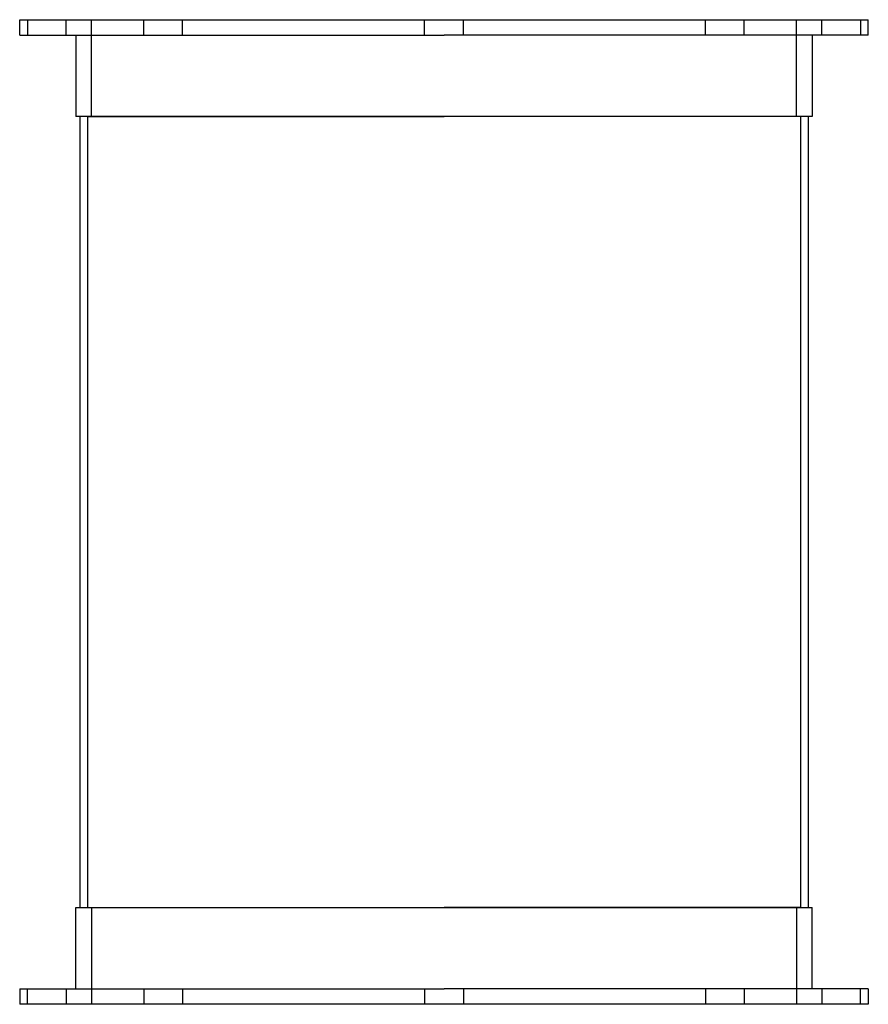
# Model space of a CAD drawing. Header units: millimetres. Extents: x -110 to 110, y 0 to 254.
import ezdxf

# ---------------------------------------------------------------- set-up
doc = ezdxf.new("R2010")
doc.units = ezdxf.units.MM
doc.layers.add('HIDDEN', color=7, linetype='Continuous')
doc.layers.add('THICK', color=7, linetype='Continuous')

msp = doc.modelspace()

# ---------------------------------------------------------------- linework, layer by layer
at = {"layer": 'HIDDEN'}
for p, q in [((-107.5, 254), (-107.5, 250)), ((-97.5, 250), (-97.5, 254)), ((-91, 229), (-91, 254)), ((-77.48, 250), (-77.48, 254)), ((-77.48, 250), (-77.48, 254)), ((-67.48, 250), (-67.48, 254)), ((-67.48, 250), (-67.48, 254)), ((-5, 250), (-5, 254)), ((-5, 250), (-5, 254)), ((5, 250), (5, 254)), ((5, 250), (5, 254)), ((67.48, 250), (67.48, 254)), ((67.48, 250), (67.48, 254)), ((77.48, 250), (77.48, 254)), ((77.48, 250), (77.48, 254)), ((91, 229), (91, 254)), ((97.5, 250), (97.5, 254)), ((107.5, 254), (107.5, 250)), ((-92, 229), (0, 229)), ((-92, 229), (-92, 25)), ((92, 229), (0, 229)), ((92, 229), (92, 25)), ((-92, 25), (0, 25)), ((-91, 25), (-91, 0)), ((92, 25), (0, 25)), ((91, 25), (91, 0)), ((-107.5, 0), (-107.5, 4)), ((-97.5, 4), (-97.5, 0)), ((-77.48, 4), (-77.48, 0)), ((-77.48, 4), (-77.48, 0)), ((-67.48, 4), (-67.48, 0)), ((-67.48, 4), (-67.48, 0)), ((-5, 4), (-5, 0)), ((-5, 4), (-5, 0)), ((5, 4), (5, 0)), ((5, 4), (5, 0)), ((67.48, 4), (67.48, 0)), ((67.48, 4), (67.48, 0)), ((77.48, 4), (77.48, 0)), ((77.48, 4), (77.48, 0)), ((97.5, 4), (97.5, 0)), ((107.5, 0), (107.5, 4))]:
    msp.add_line(p, q, dxfattribs=at)
at = {"layer": 'THICK'}
for p, q in [((-109.5, 254), (0, 254)), ((-109.5, 250), (-109.5, 254)), ((0, 254), (109.5, 254)), ((109.5, 250), (109.5, 254)), ((-109.5, 250), (0, 250)), ((-95, 250), (-95, 229)), ((109.5, 250), (0, 250)), ((95, 250), (95, 229)), ((0, 229), (-95, 229)), ((-94, 229), (-94, 25)), ((95, 229), (0, 229)), ((94, 229), (94, 25)), ((-95, 25), (0, 25)), ((-95, 4), (-95, 25)), ((0, 25), (95, 25)), ((95, 4), (95, 25)), ((-109.5, 4), (0, 4)), ((-109.5, 4), (-109.5, 0)), ((109.5, 4), (0, 4)), ((109.5, 4), (109.5, 0)), ((0, 0), (-109.5, 0)), ((109.5, 0), (0, 0))]:
    msp.add_line(p, q, dxfattribs=at)

doc.saveas('drawing.dxf')
